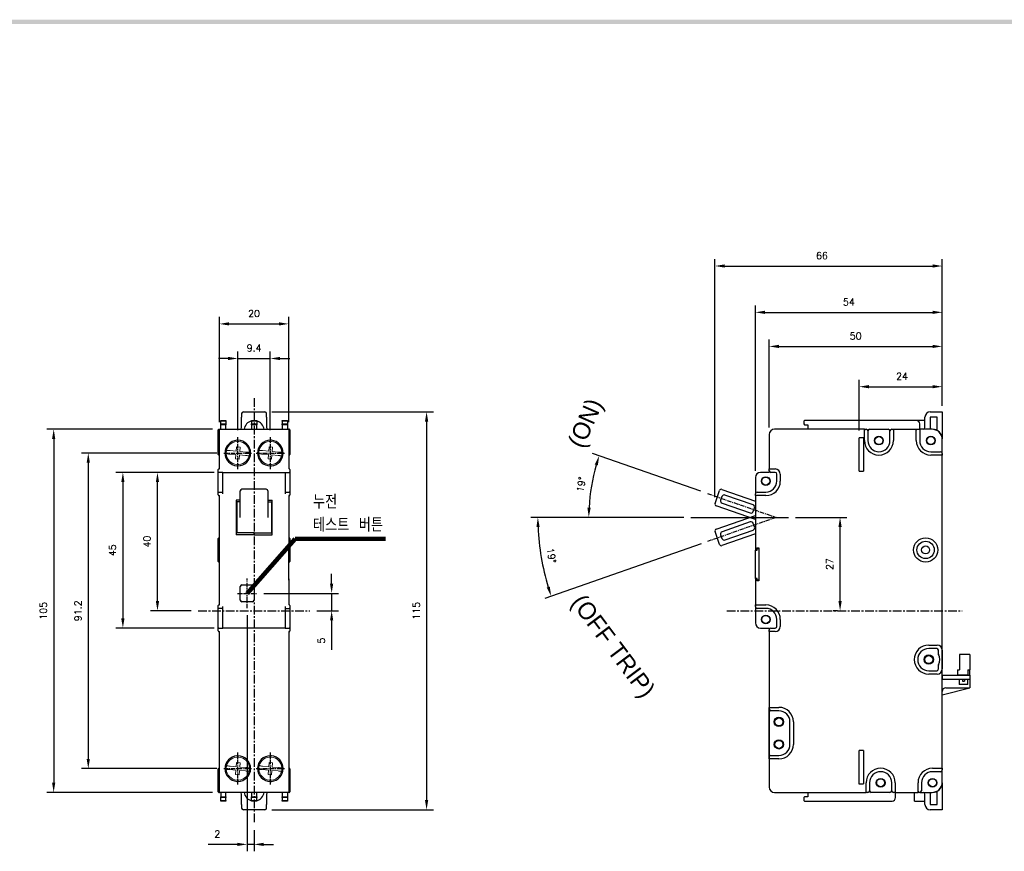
# Model space of a CAD drawing. Extents: x -6 to 988, y -1865 to 692.
# Tile 3 of 5: x 263 to 548, y 448 to 688. Entities that reach past the tile are written whole.
import ezdxf

# ---------------------------------------------------------------- set-up
doc = ezdxf.new("R2010")
doc.units = 0
doc.header["$MEASUREMENT"] = 0
doc.linetypes.add('CENTER', pattern=[2, 1.25, -0.25, 0.25, -0.25])
doc.linetypes.add('HID', pattern=[3.5, 1.25, -1, 1.25])
doc.layers.get('0').update_dxf_attribs({"linetype": 'CONTINUOUS'})
for name, color, linetype in [('5', 3, 'CONTINUOUS'), ('cen', 1, 'CENTER'), ('di', 3, 'CONTINUOUS'), ('DIM', 3, 'CONTINUOUS'), ('dwg', 7, 'CONTINUOUS'), ('Hid', 5, 'HID')]:
    doc.layers.add(name, color=color, linetype=linetype)
doc.styles.add('K', font='romank.shx', dxfattribs={"bigfont": 'ciwhhs.shx'})
doc.styles.add('KIM', font='ROMANS.shx', dxfattribs={"height": 5, "bigfont": 'GSG1.shx'})
doc.styles.get("Standard").update_dxf_attribs({"font": 'romans.shx', "height": 2, "bigfont": 'hgs.shx'})
doc.dimstyles.get("Standard").update_dxf_attribs({"dimscale": 0, "dimtxt": 2, "dimasz": 2, "dimexe": 0.5, "dimexo": 0.5, "dimgap": 1, "dimtad": 1, "dimdsep": 46, "dimtxsty": 'Standard', "dimcen": 0, "dimclrd": 3, "dimclre": 3, "dimclrt": 3, "dimadec": 0, "dimazin": 2, "dimtp": 0.1, "dimtm": 0.1, "dimtfac": 1, "dimtmove": 0, "dimatfit": 3, "dimfxl": 0, "dimtolj": 1, "dimarcsym": 0})
doc.dimstyles.new('STANDARD$0', dxfattribs={"dimtxt": 5, "dimasz": 5, "dimexe": 1, "dimexo": 2, "dimgap": 2, "dimtad": 1, "dimdec": 4, "dimzin": 12, "dimdsep": 46, "dimtxsty": 'KIM', "dimcen": -1, "dimdle": 0.1, "dimadec": 0, "dimazin": 0, "dimtfac": 1, "dimtdec": 4, "dimtmove": 0, "dimatfit": 3, "dimfxl": 0, "dimtolj": 1, "dimtzin": 0, "dimarcsym": 0})

# ---------------------------------------------------------------- blocks, each defined once
blk = doc.blocks.new('fdfsadfas')
at = {"color": 7, "linetype": 'Continuous', "lineweight": 15}
for p, q in [((234, 336.04), (235.79, 335.88)), ((235.88, 336.88), (234.09, 337.04)), ((235.79, 335.88), (235.68, 334.64)), ((235.99, 338.13), (235.88, 336.88)), ((236.99, 338.04), (235.99, 338.13)), ((236.68, 334.55), (236.79, 335.8)), ((236.79, 335.8), (238.58, 335.64)), ((236.88, 336.79), (236.99, 338.04)), ((238.67, 336.64), (236.88, 336.79)), ((235.68, 334.64), (236.68, 334.55))]:
    blk.add_line(p, q, dxfattribs=at)
for start, end in [(3.5525, 166.3852), (166.3852, 183.5525), (183.5525, 346.3852), (346.3852, 3.5525)]:
    blk.add_arc((236.33, 336.34), 3.35, start, end, dxfattribs=at)
for points, knots in [([(232.99, 336.13), (233, 336.13), (233.02, 336.13), (233.19, 336.11), (233.45, 336.09), (233.73, 336.07), (233.92, 336.05), (234, 336.04)], [0, 0, 0, 0, 0.210927, 0.421827, 0.633563, 0.84758, 1, 1, 1, 1]), ([(234.09, 337.04), (233.97, 337.05), (233.74, 337.07), (233.44, 337.1), (233.21, 337.12), (233.09, 337.13), (233.08, 337.13), (233.08, 337.13)], [0, 0, 0, 0, 0.219553, 0.439238, 0.655713, 0.868958, 1, 1, 1, 1]), ([(239.68, 336.55), (239.67, 336.55), (239.64, 336.55), (239.47, 336.56), (239.22, 336.59), (238.94, 336.61), (238.74, 336.63), (238.67, 336.64)], [0, 0, 0, 0, 0.2109274, 0.4218266, 0.6335624, 0.8475799, 1, 1, 1, 1]), ([(238.58, 335.64), (238.69, 335.63), (238.92, 335.61), (239.23, 335.58), (239.46, 335.56), (239.57, 335.55), (239.59, 335.55), (239.59, 335.55)], [0, 0, 0, 0, 0.219553, 0.439238, 0.655713, 0.868958, 1, 1, 1, 1])]:
    blk.add_open_spline(points, degree=3, knots=knots, dxfattribs=at)
blk = doc.blocks.new('*D699')
at = {"layer": 'DIM'}
for p, q in [((487.16, 544.44), (502.07, 544.44)), ((500.07, 520.24), (500.07, 541.64)), ((499.33, 517.44), (498.07, 517.44))]:
    blk.add_line(p, q, dxfattribs=at)
for points in [[(499.6, 541.64), (500.54, 541.64), (500.07, 544.44)], [(499.6, 520.24), (500.54, 520.24), (500.07, 517.44)]]:
    blk.add_solid(points, dxfattribs=at)
at = {"layer": 'DIM', "insert": (497.07, 530.94), "char_height": 2, "attachment_point": 5, "rotation": 90}
blk.add_mtext('\\A1;27', dxfattribs=at)
blk = doc.blocks.new('*D700')
at = {"layer": 'DIM'}
for p, q in [((459.88, 552), (428.57, 562.89)), ((454.92, 544.44), (425.45, 544.44))]:
    blk.add_line(p, q, dxfattribs=at)
blk.add_arc((481.6, 544.44), 54.15, 163.7751, 177.037, dxfattribs=at)
for points in [[(429.16, 559.71), (430.05, 559.43), (430.46, 562.24)], [(427.99, 547.23), (427.06, 547.25), (427.45, 544.44)]]:
    blk.add_solid(points, dxfattribs=at)
at = {"layer": 'DIM', "insert": (425.25, 553.96), "char_height": 2, "attachment_point": 5, "rotation": 80.4061}
blk.add_mtext('\\A1;19%%D', dxfattribs=at)
blk = doc.blocks.new('*D701')
at = {"layer": 'DIM'}
for p, q in [((326.02, 569.68), (326.02, 592.37)), ((335.42, 569.68), (335.42, 592.37)), ((323.22, 590.37), (320.42, 590.37)), ((326.02, 590.37), (335.42, 590.37)), ((338.22, 590.37), (341.02, 590.37))]:
    blk.add_line(p, q, dxfattribs=at)
for points in [[(323.22, 590.84), (323.22, 589.91), (326.02, 590.37)], [(338.22, 590.84), (338.22, 589.91), (335.42, 590.37)]]:
    blk.add_solid(points, dxfattribs=at)
at = {"layer": 'DIM', "insert": (330.72, 593.37), "char_height": 2, "attachment_point": 5}
blk.add_mtext('\\A1;9.4', dxfattribs=at)
blk = doc.blocks.new('*D702')
at = {"layer": 'DIM'}
for p, q in [((320.72, 571.94), (320.72, 602.37)), ((340.72, 571.94), (340.72, 602.37)), ((323.52, 600.37), (337.92, 600.37))]:
    blk.add_line(p, q, dxfattribs=at)
for points in [[(323.52, 600.84), (323.52, 599.91), (320.72, 600.37)], [(337.92, 600.84), (337.92, 599.91), (340.72, 600.37)]]:
    blk.add_solid(points, dxfattribs=at)
at = {"layer": 'DIM', "insert": (330.72, 603.37), "char_height": 2, "attachment_point": 5}
blk.add_mtext('\\A1;20', dxfattribs=at)
blk = doc.blocks.new('*D703')
at = {"layer": 'DIM'}
for p, q in [((318.57, 557.44), (290.81, 557.44)), ((292.81, 554.64), (292.81, 515.24)), ((319.15, 512.44), (290.81, 512.44))]:
    blk.add_line(p, q, dxfattribs=at)
for points in [[(292.34, 554.64), (293.27, 554.64), (292.81, 557.44)], [(292.34, 515.24), (293.27, 515.24), (292.81, 512.44)]]:
    blk.add_solid(points, dxfattribs=at)
at = {"layer": 'DIM', "insert": (289.81, 534.94), "char_height": 2, "attachment_point": 5, "rotation": 90}
blk.add_mtext('\\A1;45', dxfattribs=at)
blk = doc.blocks.new('*D704')
at = {"layer": 'DIM'}
for p, q in [((319.15, 557.44), (300.81, 557.44)), ((302.81, 520.24), (302.81, 554.64)), ((312.58, 517.44), (300.81, 517.44))]:
    blk.add_line(p, q, dxfattribs=at)
for points in [[(302.34, 554.64), (303.27, 554.64), (302.81, 557.44)], [(302.34, 520.24), (303.27, 520.24), (302.81, 517.44)]]:
    blk.add_solid(points, dxfattribs=at)
at = {"layer": 'DIM', "insert": (299.81, 537.44), "char_height": 2, "attachment_point": 5, "rotation": 90}
blk.add_mtext('\\A1;40', dxfattribs=at)
blk = doc.blocks.new('*D705')
at = {"layer": 'DIM'}
for p, q in [((319.96, 563.04), (280.81, 563.04)), ((282.81, 560.24), (282.81, 474.64)), ((319.96, 471.84), (280.81, 471.84))]:
    blk.add_line(p, q, dxfattribs=at)
for points in [[(282.34, 560.24), (283.27, 560.24), (282.81, 563.04)], [(282.34, 474.64), (283.27, 474.64), (282.81, 471.84)]]:
    blk.add_solid(points, dxfattribs=at)
at = {"layer": 'DIM', "insert": (279.81, 517.44), "char_height": 2, "attachment_point": 5, "rotation": 90}
blk.add_mtext('\\A1;91.2', dxfattribs=at)
blk = doc.blocks.new('*D706')
at = {"layer": 'DIM'}
for p, q in [((318.72, 569.94), (270.81, 569.94)), ((272.81, 567.14), (272.81, 467.74)), ((318.72, 464.94), (270.81, 464.94))]:
    blk.add_line(p, q, dxfattribs=at)
for points in [[(272.34, 567.14), (273.27, 567.14), (272.81, 569.94)], [(272.34, 467.74), (273.27, 467.74), (272.81, 464.94)]]:
    blk.add_solid(points, dxfattribs=at)
at = {"layer": 'DIM', "insert": (269.81, 517.44), "char_height": 2, "attachment_point": 5, "rotation": 90}
blk.add_mtext('\\A1;105', dxfattribs=at)
blk = doc.blocks.new('*D707')
at = {"layer": 'DIM'}
for p, q in [((505.6, 569.51), (505.6, 584.22)), ((529.6, 576.94), (529.6, 584.22)), ((508.4, 582.22), (526.8, 582.22))]:
    blk.add_line(p, q, dxfattribs=at)
for points in [[(508.4, 582.69), (508.4, 581.75), (505.6, 582.22)], [(526.8, 582.69), (526.8, 581.75), (529.6, 582.22)]]:
    blk.add_solid(points, dxfattribs=at)
at = {"layer": 'DIM', "insert": (517.99, 585.22), "char_height": 2, "attachment_point": 5}
blk.add_mtext('\\A1;24', dxfattribs=at)
blk = doc.blocks.new('*D708')
at = {"layer": 'DIM'}
for p, q in [((479.6, 570.44), (479.6, 595.86)), ((529.6, 576.94), (529.6, 595.86)), ((482.4, 593.86), (526.8, 593.86))]:
    blk.add_line(p, q, dxfattribs=at)
for points in [[(482.4, 594.33), (482.4, 593.4), (479.6, 593.86)], [(526.8, 594.33), (526.8, 593.4), (529.6, 593.86)]]:
    blk.add_solid(points, dxfattribs=at)
at = {"layer": 'DIM', "insert": (504.6, 596.86), "char_height": 2, "attachment_point": 5}
blk.add_mtext('\\A1;50', dxfattribs=at)
blk = doc.blocks.new('*D709')
at = {"layer": 'DIM'}
for p, q in [((475.6, 557.94), (475.6, 605.71)), ((478.4, 603.71), (526.8, 603.71)), ((529.6, 576.94), (529.6, 605.71))]:
    blk.add_line(p, q, dxfattribs=at)
for points in [[(478.4, 604.18), (478.4, 603.24), (475.6, 603.71)], [(526.8, 604.18), (526.8, 603.24), (529.6, 603.71)]]:
    blk.add_solid(points, dxfattribs=at)
at = {"layer": 'DIM', "insert": (502.6, 606.71), "char_height": 2, "attachment_point": 5}
blk.add_mtext('\\A1;54', dxfattribs=at)
blk = doc.blocks.new('*D710')
at = {"layer": 'DIM'}
for p, q in [((454.92, 544.44), (410.73, 544.44)), ((459.89, 536.83), (414.72, 520.99))]:
    blk.add_line(p, q, dxfattribs=at)
blk.add_arc((481.6, 544.44), 68.87, 182.3295, 196.9871, dxfattribs=at)
for points in [[(412.32, 541.63), (413.25, 541.65), (412.73, 544.44)], [(416.17, 524.46), (415.29, 524.17), (416.6, 521.66)]]:
    blk.add_solid(points, dxfattribs=at)
at = {"layer": 'DIM', "insert": (416.66, 533.39), "char_height": 2, "attachment_point": 5, "rotation": 279.6583}
blk.add_mtext('\\A1;19%%D', dxfattribs=at)
blk = doc.blocks.new('*D717')
at = {"layer": 'DIM'}
for p, q in [((463.91, 550.3), (463.91, 619.1)), ((529.6, 576.69), (529.6, 619.1)), ((466.71, 617.1), (526.8, 617.1))]:
    blk.add_line(p, q, dxfattribs=at)
for points in [[(466.71, 617.57), (466.71, 616.64), (463.91, 617.1)], [(526.8, 617.57), (526.8, 616.64), (529.6, 617.1)]]:
    blk.add_solid(points, dxfattribs=at)
at = {"layer": 'DIM', "insert": (494.82, 620.1), "char_height": 2, "attachment_point": 5}
blk.add_mtext('\\A1;66', dxfattribs=at)
blk = doc.blocks.new('*D696')
at = {"layer": 'DIM'}
for p, q in [((353.14, 525.29), (353.14, 528.09)), ((333.56, 522.49), (355.14, 522.49)), ((353.14, 522.49), (353.14, 517.44)), ((348.86, 517.44), (355.14, 517.44)), ((353.14, 514.64), (353.14, 506.17))]:
    blk.add_line(p, q, dxfattribs=at)
for points in [[(352.67, 525.29), (353.6, 525.29), (353.14, 522.49)], [(352.67, 514.64), (353.6, 514.64), (353.14, 517.44)]]:
    blk.add_solid(points, dxfattribs=at)
at = {"layer": 'DIM', "insert": (350.14, 508.84), "char_height": 2, "attachment_point": 5, "rotation": 90}
blk.add_mtext('\\A1;5', dxfattribs=at)
blk = doc.blocks.new('*D697')
at = {"layer": 'DIM'}
for p, q in [((328.72, 516.21), (328.72, 447.93)), ((330.72, 453.99), (330.72, 447.93)), ((325.92, 449.93), (317.46, 449.93)), ((330.72, 449.93), (328.72, 449.93)), ((333.52, 449.93), (336.32, 449.93))]:
    blk.add_line(p, q, dxfattribs=at)
for points in [[(325.92, 450.39), (325.92, 449.46), (328.72, 449.93)], [(333.52, 450.39), (333.52, 449.46), (330.72, 449.93)]]:
    blk.add_solid(points, dxfattribs=at)
at = {"layer": 'DIM', "insert": (320.12, 452.93), "char_height": 2, "attachment_point": 5}
blk.add_mtext('\\A1;2', dxfattribs=at)
blk = doc.blocks.new('*D698')
at = {"layer": 'DIM'}
for p, q in [((335.82, 574.94), (382.58, 574.94)), ((380.58, 572.14), (380.58, 462.74)), ((335.85, 459.94), (382.58, 459.94))]:
    blk.add_line(p, q, dxfattribs=at)
for points in [[(380.11, 572.14), (381.04, 572.14), (380.58, 574.94)], [(380.11, 462.74), (381.04, 462.74), (380.58, 459.94)]]:
    blk.add_solid(points, dxfattribs=at)
at = {"layer": 'DIM', "insert": (377.58, 517.44), "char_height": 2, "attachment_point": 5, "rotation": 90}
blk.add_mtext('\\A1;115', dxfattribs=at)

msp = doc.modelspace()

# ---------------------------------------------------------------- linework, layer by layer
for p, q in [((327.623, 574.938), (333.823, 574.938)), ((526.099, 574.938), (529.599, 574.938)), ((529.599, 574.938), (529.599, 574.438)), ((321.073, 572.438), (322.573, 572.438)), ((321.073, 572.238), (321.073, 572.438)), ((322.573, 572.238), (321.073, 572.238)), ((321.073, 571.438), (321.073, 572.238)), ((322.573, 572.438), (322.573, 572.238)), ((322.573, 572.238), (322.573, 571.438)), ((327.123, 574.438), (327.123, 573.438)), ((327.123, 570.438), (327.123, 573.438)), ((329.973, 572.438), (331.473, 572.438)), ((329.973, 572.238), (329.973, 572.438)), ((331.473, 572.238), (329.973, 572.238)), ((329.973, 572.238), (329.973, 571.438)), ((331.473, 572.438), (331.473, 572.238)), ((331.473, 572.238), (331.473, 571.438)), ((334.323, 573.438), (334.323, 574.438)), ((334.323, 573.438), (334.323, 570.438)), ((338.873, 572.438), (340.373, 572.438)), ((338.873, 572.238), (338.873, 572.438)), ((340.373, 572.238), (338.873, 572.238)), ((338.873, 572.238), (338.873, 571.438)), ((340.373, 572.438), (340.373, 572.238)), ((340.373, 572.238), (340.373, 571.438)), ((489.799, 572.438), (489.599, 572.238)), ((489.599, 572.238), (489.599, 571.438)), ((522.099, 572.438), (489.799, 572.438)), ((524.599, 570.438), (524.599, 573.438)), ((528.099, 573.438), (526.099, 573.438)), ((526.099, 573.438), (526.099, 570.438)), ((528.099, 569.618), (528.099, 573.438)), ((529.599, 574.438), (529.599, 567.138)), ((320.373, 566.638), (320.373, 569.738)), ((320.573, 569.938), (320.723, 569.938)), ((320.723, 569.938), (325.723, 569.938)), ((320.723, 568.438), (320.723, 569.938)), ((321.073, 571.438), (322.573, 571.438)), ((321.073, 571.238), (321.073, 571.438)), ((322.573, 571.238), (321.073, 571.238)), ((321.073, 569.938), (321.073, 571.238)), ((322.573, 571.438), (322.573, 571.238)), ((322.573, 569.938), (322.573, 571.238)), ((325.723, 569.938), (335.723, 569.938)), ((329.973, 571.438), (331.473, 571.438)), ((329.973, 571.238), (329.973, 571.438)), ((331.473, 571.238), (329.973, 571.238)), ((329.973, 571.238), (329.973, 569.938)), ((331.473, 571.438), (331.473, 571.238)), ((331.473, 569.938), (331.473, 571.238)), ((335.723, 569.938), (340.723, 569.938)), ((338.873, 571.438), (340.373, 571.438)), ((338.873, 571.238), (338.873, 571.438)), ((340.373, 571.238), (338.873, 571.238)), ((338.873, 571.238), (338.873, 569.938)), ((340.373, 571.438), (340.373, 571.238)), ((340.373, 571.238), (340.373, 569.938)), ((340.723, 569.938), (340.723, 568.438)), ((340.873, 569.938), (340.723, 569.938)), ((341.073, 569.738), (341.073, 566.638)), ((507.099, 569.938), (481.099, 569.938)), ((489.599, 571.438), (489.799, 571.238)), ((489.799, 571.238), (490.799, 571.238)), ((490.799, 571.238), (490.799, 569.938)), ((507.099, 566.638), (507.099, 569.938)), ((507.099, 569.938), (507.599, 569.938)), ((508.099, 569.438), (508.099, 566.638)), ((508.599, 569.938), (513.999, 569.938)), ((514.499, 566.638), (514.499, 569.438)), ((514.999, 569.938), (515.499, 569.938)), ((515.499, 569.938), (515.499, 566.638)), ((515.499, 569.938), (522.099, 569.938)), ((522.099, 569.938), (523.099, 569.938)), ((522.099, 566.638), (522.099, 569.938)), ((523.099, 569.938), (523.099, 571.438)), ((523.099, 569.938), (523.099, 566.638)), ((526.599, 569.938), (523.099, 569.938)), ((526.099, 570.438), (526.099, 569.938)), ((320.373, 562.638), (320.373, 566.638)), ((320.723, 558.438), (320.723, 568.438)), ((326.023, 566.738), (325.723, 566.738)), ((335.723, 566.738), (335.423, 566.738)), ((340.723, 568.438), (340.723, 558.438)), ((341.073, 566.638), (341.073, 562.638)), ((479.599, 568.438), (479.599, 558.438)), ((529.599, 562.938), (529.599, 566.938)), ((526.299, 563.438), (529.099, 563.438)), ((320.573, 562.438), (320.723, 562.438)), ((340.873, 562.438), (340.723, 562.438)), ((529.599, 562.438), (526.299, 562.438)), ((529.599, 562.938), (529.599, 562.438)), ((529.599, 471.938), (529.599, 562.438)), ((320.373, 557.938), (320.373, 558.238)), ((320.373, 557.638), (320.373, 557.938)), ((320.573, 558.438), (320.723, 558.438)), ((325.723, 559.338), (326.023, 559.338)), ((335.423, 559.338), (335.723, 559.338)), ((340.873, 558.438), (340.723, 558.438)), ((341.073, 558.238), (341.073, 557.938)), ((341.073, 557.938), (341.073, 557.638)), ((479.799, 558.238), (479.599, 558.438)), ((479.599, 558.438), (481.299, 558.438)), ((479.599, 557.938), (479.599, 558.438)), ((479.599, 557.938), (479.599, 557.438)), ((320.373, 556.938), (320.373, 557.638)), ((320.373, 554.938), (320.373, 556.938)), ((320.373, 551.538), (320.373, 554.938)), ((321.723, 557.438), (320.573, 557.438)), ((321.723, 557.438), (325.723, 557.438)), ((321.723, 555.938), (321.723, 557.438)), ((321.723, 551.238), (321.723, 555.938)), ((325.723, 557.438), (335.723, 557.438)), ((335.723, 557.438), (339.723, 557.438)), ((339.723, 557.438), (339.723, 555.938)), ((339.723, 557.438), (340.873, 557.438)), ((339.723, 555.938), (339.723, 551.238)), ((341.073, 557.638), (341.073, 556.938)), ((341.073, 556.938), (341.073, 554.938)), ((341.073, 554.938), (341.073, 551.538)), ((475.599, 555.938), (475.599, 551.238)), ((479.599, 557.438), (477.099, 557.438)), ((481.299, 557.438), (480.099, 557.438)), ((481.799, 554.938), (481.799, 556.938)), ((482.799, 556.938), (482.799, 554.938)), ((326.723, 548.301), (326.723, 552.079)), ((334.723, 552.079), (334.723, 548.301)), ((463.942, 548.466), (465.256, 552.243)), ((465.893, 552.551), (475.599, 549.174)), ((320.373, 551.238), (320.373, 551.538)), ((320.373, 550.938), (320.373, 551.238)), ((320.573, 551.738), (321.723, 551.738)), ((320.573, 550.738), (320.723, 550.738)), ((320.723, 534.088), (320.723, 550.738)), ((326.723, 549.457), (325.523, 549.457)), ((325.523, 549.457), (325.523, 539.42)), ((334.723, 549.457), (335.923, 549.457)), ((335.923, 539.42), (335.923, 549.457)), ((339.723, 551.738), (340.873, 551.738)), ((340.873, 550.738), (340.723, 550.738)), ((340.723, 550.738), (340.723, 535.138)), ((341.073, 551.538), (341.073, 551.238)), ((341.073, 551.238), (341.073, 550.938)), ((465.913, 550.48), (465.552, 549.441)), ((474.927, 548.084), (466.804, 550.911)), ((475.599, 550.738), (475.599, 551.238)), ((478.599, 550.738), (475.599, 550.738)), ((475.599, 550.738), (475.599, 535.138)), ((476.099, 551.738), (478.599, 551.738)), ((326.723, 548.911), (325.523, 548.911)), ((325.723, 548.911), (325.723, 539.951)), ((326.723, 544.444), (326.723, 548.301)), ((334.723, 548.911), (335.923, 548.911)), ((334.723, 548.301), (334.723, 544.444)), ((335.723, 548.911), (335.723, 539.951)), ((475.599, 543.879), (464.25, 547.829)), ((465.983, 548.549), (474.105, 545.723)), ((474.996, 546.154), (475.358, 547.193)), ((464.257, 541.009), (475.599, 544.984)), ((474.108, 543.137), (465.992, 540.292)), ((466.819, 537.933), (474.935, 540.778)), ((475.364, 541.67), (475, 542.708)), ((320.373, 531.738), (320.373, 538.338)), ((330.723, 539.966), (325.523, 539.966)), ((330.723, 539.42), (325.523, 539.42)), ((330.723, 539.42), (330.723, 539.966)), ((330.723, 539.966), (335.923, 539.966)), ((330.723, 539.966), (330.723, 539.42)), ((330.723, 539.42), (335.923, 539.42)), ((341.073, 538.338), (341.073, 531.738)), ((465.274, 536.597), (463.951, 540.372)), ((465.563, 539.4), (465.927, 538.362)), ((475.599, 539.686), (465.911, 536.29)), ((340.723, 535.488), (340.739, 535.488)), ((340.739, 534.988), (340.739, 535.488)), ((340.739, 526.788), (340.739, 534.988)), ((475.599, 535.138), (475.999, 535.138)), ((475.599, 535.138), (475.599, 534.988)), ((475.599, 526.788), (475.599, 534.988)), ((475.599, 534.988), (476.099, 534.988)), ((475.999, 535.638), (476.599, 535.638)), ((475.999, 535.138), (475.999, 535.638)), ((476.099, 534.988), (476.099, 535.488)), ((476.099, 535.488), (476.599, 535.488)), ((476.599, 535.638), (476.599, 535.488)), ((476.599, 535.488), (476.599, 526.288)), ((320.723, 527.688), (320.723, 534.088)), ((320.739, 527.738), (320.739, 534.038)), ((320.723, 519.138), (320.723, 527.688)), ((340.723, 526.638), (340.723, 519.138)), ((340.739, 526.288), (340.739, 526.788)), ((476.099, 526.788), (475.599, 526.788)), ((475.599, 526.788), (475.599, 526.638)), ((475.999, 526.638), (475.599, 526.638)), ((475.599, 526.638), (475.599, 519.138)), ((475.999, 526.138), (475.999, 526.638)), ((476.099, 526.288), (476.099, 526.788)), ((326.723, 520.538), (326.723, 524.438)), ((327.223, 524.938), (330.223, 524.938)), ((330.723, 524.438), (330.723, 520.538)), ((340.723, 526.288), (340.739, 526.288)), ((476.599, 526.138), (475.999, 526.138)), ((476.599, 526.288), (476.099, 526.288)), ((476.599, 526.288), (476.599, 526.138)), ((320.373, 518.638), (320.373, 518.938)), ((320.373, 518.338), (320.373, 518.638)), ((320.373, 514.938), (320.373, 518.338)), ((320.573, 519.138), (320.723, 519.138)), ((321.723, 518.138), (320.573, 518.138)), ((321.723, 513.938), (321.723, 518.638)), ((330.223, 520.038), (327.223, 520.038)), ((339.723, 518.638), (339.723, 513.938)), ((339.723, 518.138), (340.873, 518.138)), ((340.873, 519.138), (340.723, 519.138)), ((341.073, 518.938), (341.073, 518.638)), ((341.073, 518.638), (341.073, 518.338)), ((341.073, 518.338), (341.073, 514.938)), ((475.599, 519.138), (478.599, 519.138)), ((475.599, 518.638), (475.599, 519.138)), ((475.599, 518.638), (475.599, 513.938)), ((478.599, 518.138), (476.099, 518.138)), ((320.373, 512.938), (320.373, 514.938)), ((320.373, 512.238), (320.373, 512.938)), ((320.373, 511.938), (320.373, 512.238)), ((320.573, 512.438), (321.723, 512.438)), ((321.723, 512.438), (321.723, 513.938)), ((325.723, 512.438), (321.723, 512.438)), ((335.723, 512.438), (325.723, 512.438)), ((339.723, 512.438), (335.723, 512.438)), ((339.723, 513.938), (339.723, 512.438)), ((339.723, 512.438), (340.873, 512.438)), ((341.073, 514.938), (341.073, 512.938)), ((341.073, 512.938), (341.073, 512.238)), ((341.073, 512.238), (341.073, 511.938)), ((477.099, 512.438), (479.599, 512.438)), ((479.599, 512.438), (479.599, 511.938)), ((480.099, 512.438), (481.299, 512.438)), ((481.799, 512.938), (481.799, 514.938)), ((482.799, 514.938), (482.799, 512.938)), ((320.373, 511.638), (320.373, 511.938)), ((320.573, 511.438), (320.723, 511.438)), ((320.723, 466.438), (320.723, 511.438)), ((340.873, 511.438), (340.723, 511.438)), ((340.723, 511.438), (340.723, 466.438)), ((341.073, 511.938), (341.073, 511.638)), ((479.599, 511.438), (479.599, 511.938)), ((481.299, 511.438), (479.599, 511.438)), ((479.599, 511.438), (479.599, 466.438)), ((525.699, 507.538), (528.099, 507.538)), ((527.999, 506.538), (525.699, 506.538)), ((528.499, 504.938), (528.499, 506.038)), ((529.599, 506.038), (529.599, 500.638)), ((534.599, 504.838), (534.599, 500.338)), ((537.599, 504.838), (534.599, 504.838)), ((537.599, 504.838), (537.599, 500.338)), ((528.499, 500.638), (528.499, 501.738)), ((525.699, 500.138), (527.999, 500.138)), ((528.099, 499.138), (525.699, 499.138)), ((529.599, 471.938), (529.599, 500.638)), ((529.599, 498.838), (529.699, 498.838)), ((529.699, 497.638), (529.699, 498.838)), ((529.699, 498.838), (537.599, 498.838)), ((533.999, 500.338), (533.999, 498.838)), ((533.999, 500.338), (534.599, 500.338)), ((536.999, 498.838), (533.999, 498.838)), ((536.999, 500.338), (537.599, 500.338)), ((536.999, 500.338), (536.999, 498.838)), ((537.599, 498.838), (537.599, 500.338)), ((537.599, 498.838), (537.599, 497.638)), ((529.599, 497.638), (534.499, 497.638)), ((529.599, 493.138), (537.599, 495.138)), ((530.599, 495.138), (537.599, 495.138)), ((534.499, 497.638), (534.499, 496.138)), ((534.499, 497.638), (536.999, 497.638)), ((536.999, 496.138), (534.499, 496.138)), ((535.499, 497.638), (535.499, 497.138)), ((535.499, 497.138), (535.999, 497.138)), ((535.999, 497.638), (535.999, 497.138)), ((536.999, 496.138), (536.999, 497.638)), ((536.999, 497.638), (537.599, 497.638)), ((537.599, 497.638), (537.599, 495.138)), ((479.599, 489.538), (482.399, 489.538)), ((479.599, 489.038), (479.599, 489.538)), ((479.599, 475.138), (479.599, 489.038)), ((482.399, 488.538), (480.099, 488.538)), ((485.599, 478.838), (485.599, 485.338)), ((486.599, 485.338), (486.599, 478.838)), ((326.023, 475.538), (325.723, 475.538)), ((335.723, 475.538), (335.423, 475.538)), ((480.099, 475.638), (482.399, 475.638)), ((479.599, 474.638), (479.599, 475.138)), ((482.399, 474.638), (479.599, 474.638)), ((320.373, 467.738), (320.373, 471.738)), ((320.573, 471.938), (320.723, 471.938)), ((340.873, 471.938), (340.723, 471.938)), ((341.073, 471.738), (341.073, 467.738)), ((526.799, 471.938), (529.599, 471.938)), ((529.099, 470.938), (526.799, 470.938)), ((529.599, 471.938), (529.599, 471.438)), ((529.599, 467.938), (529.599, 471.438)), ((320.373, 465.138), (320.373, 467.738)), ((325.723, 468.138), (326.023, 468.138)), ((335.423, 468.138), (335.723, 468.138)), ((341.073, 467.738), (341.073, 465.138)), ((507.599, 464.938), (507.599, 467.738)), ((508.599, 467.738), (508.599, 465.438)), ((514.999, 465.438), (514.999, 467.738)), ((515.999, 467.738), (515.999, 464.938)), ((522.599, 464.938), (522.599, 467.738)), ((523.599, 467.738), (523.599, 465.438)), ((529.599, 467.738), (529.599, 460.438)), ((320.573, 464.938), (320.723, 464.938)), ((320.723, 464.938), (320.723, 466.438)), ((325.723, 464.938), (320.723, 464.938)), ((321.073, 464.938), (321.073, 463.638)), ((322.573, 463.638), (322.573, 464.938)), ((335.723, 464.938), (325.723, 464.938)), ((327.123, 461.438), (327.123, 464.438)), ((329.973, 464.938), (329.973, 463.638)), ((331.473, 463.638), (331.473, 464.938)), ((334.323, 464.438), (334.323, 461.438)), ((340.723, 464.938), (335.723, 464.938)), ((338.873, 464.938), (338.873, 463.638)), ((340.373, 464.938), (340.373, 463.638)), ((340.723, 466.438), (340.723, 464.938)), ((340.873, 464.938), (340.723, 464.938)), ((481.099, 464.938), (507.599, 464.938)), ((490.799, 464.938), (490.799, 463.638)), ((508.099, 464.938), (507.599, 464.938)), ((514.499, 464.938), (509.099, 464.938)), ((515.999, 464.938), (515.499, 464.938)), ((515.999, 464.938), (522.599, 464.938)), ((516.099, 463.438), (516.099, 464.938)), ((521.599, 462.438), (521.599, 464.938)), ((523.099, 464.938), (522.599, 464.938)), ((523.099, 464.938), (526.599, 464.938)), ((524.599, 461.438), (524.599, 464.438)), ((526.099, 464.938), (526.099, 464.438)), ((526.099, 464.438), (526.099, 461.438)), ((528.099, 461.438), (528.099, 465.259)), ((321.073, 463.638), (322.573, 463.638)), ((321.073, 463.438), (321.073, 463.638)), ((322.573, 463.438), (321.073, 463.438)), ((321.073, 462.638), (321.073, 463.438)), ((321.073, 462.638), (322.573, 462.638)), ((321.073, 462.438), (321.073, 462.638)), ((322.573, 462.438), (321.073, 462.438)), ((322.573, 463.638), (322.573, 463.438)), ((322.573, 462.638), (322.573, 463.438)), ((322.573, 462.638), (322.573, 462.438)), ((327.123, 461.438), (327.123, 460.438)), ((329.973, 463.638), (331.473, 463.638)), ((329.973, 463.438), (329.973, 463.638)), ((331.473, 463.438), (329.973, 463.438)), ((329.973, 462.638), (329.973, 463.438)), ((329.973, 462.638), (331.473, 462.638)), ((329.973, 462.438), (329.973, 462.638)), ((331.473, 462.438), (329.973, 462.438)), ((331.473, 463.638), (331.473, 463.438)), ((331.473, 462.638), (331.473, 463.438)), ((331.473, 462.638), (331.473, 462.438)), ((334.323, 460.438), (334.323, 461.438)), ((338.873, 463.638), (340.373, 463.638)), ((338.873, 463.438), (338.873, 463.638)), ((340.373, 463.438), (338.873, 463.438)), ((338.873, 463.438), (338.873, 462.638)), ((338.873, 462.638), (340.373, 462.638)), ((338.873, 462.438), (338.873, 462.638)), ((340.373, 462.438), (338.873, 462.438)), ((340.373, 463.638), (340.373, 463.438)), ((340.373, 463.438), (340.373, 462.638)), ((340.373, 462.638), (340.373, 462.438)), ((489.799, 463.638), (489.599, 463.438)), ((489.599, 463.438), (489.599, 462.638)), ((489.599, 462.638), (489.799, 462.438)), ((490.799, 463.638), (489.799, 463.638)), ((489.799, 462.438), (515.099, 462.438)), ((526.099, 461.438), (528.099, 461.438)), ((333.823, 459.938), (327.623, 459.938)), ((529.599, 459.938), (526.099, 459.938)), ((529.599, 460.438), (529.599, 459.938))]:
    msp.add_line(p, q)
at = {"flags": 128}
for points in [[(507.099, 569.938), (507.102, 569.935), (507.111, 569.926), (507.126, 569.912), (507.146, 569.892), (507.171, 569.867), (507.199, 569.838), (507.231, 569.807), (507.264, 569.773), (507.299, 569.738)], [(515.299, 569.738), (515.334, 569.773), (515.367, 569.807), (515.399, 569.838), (515.428, 569.867), (515.452, 569.892), (515.472, 569.912), (515.487, 569.926), (515.496, 569.935), (515.499, 569.938)], [(522.099, 569.938), (522.102, 569.935), (522.111, 569.926), (522.126, 569.912), (522.146, 569.892), (522.171, 569.867), (522.199, 569.838), (522.231, 569.807), (522.264, 569.773), (522.299, 569.738)], [(523.099, 569.938), (523.096, 569.935), (523.087, 569.926), (523.072, 569.912), (523.052, 569.892), (523.028, 569.867), (522.999, 569.838), (522.967, 569.807), (522.934, 569.773), (522.899, 569.738)], [(529.399, 562.638), (529.438, 562.599), (529.476, 562.562), (529.51, 562.527), (529.54, 562.497), (529.565, 562.472), (529.584, 562.454), (529.595, 562.442), (529.599, 562.438)], [(475.799, 550.938), (475.76, 550.899), (475.723, 550.862), (475.688, 550.827), (475.658, 550.797), (475.633, 550.772), (475.614, 550.754), (475.603, 550.742), (475.599, 550.738)], [(475.799, 518.938), (475.764, 518.973), (475.731, 519.007), (475.699, 519.038), (475.671, 519.067), (475.646, 519.092), (475.626, 519.112), (475.611, 519.126), (475.602, 519.135), (475.599, 519.138)], [(479.799, 511.638), (479.764, 511.604), (479.731, 511.57), (479.699, 511.538), (479.671, 511.51), (479.646, 511.485), (479.626, 511.465), (479.611, 511.451), (479.602, 511.442), (479.599, 511.438)], [(479.799, 489.338), (479.76, 489.378), (479.723, 489.415), (479.688, 489.45), (479.658, 489.48), (479.633, 489.505), (479.614, 489.523), (479.603, 489.535), (479.599, 489.538)], [(479.799, 474.838), (479.76, 474.799), (479.723, 474.762), (479.688, 474.727), (479.658, 474.697), (479.633, 474.672), (479.614, 474.654), (479.603, 474.642), (479.599, 474.638)], [(529.599, 471.938), (529.596, 471.935), (529.587, 471.926), (529.572, 471.912), (529.552, 471.892), (529.528, 471.867), (529.499, 471.838), (529.467, 471.807), (529.434, 471.773), (529.399, 471.738)], [(507.799, 465.138), (507.76, 465.099), (507.723, 465.062), (507.688, 465.027), (507.658, 464.997), (507.633, 464.972), (507.614, 464.954), (507.603, 464.942), (507.599, 464.938)], [(515.999, 464.938), (515.995, 464.942), (515.984, 464.954), (515.965, 464.972), (515.94, 464.997), (515.91, 465.027), (515.876, 465.062), (515.838, 465.099), (515.799, 465.138)], [(522.799, 465.138), (522.76, 465.099), (522.723, 465.062), (522.688, 465.027), (522.658, 464.997), (522.633, 464.972), (522.614, 464.954), (522.603, 464.942), (522.599, 464.938)]]:
    msp.add_lwpolyline(points, dxfattribs=at)
for centre, radius in [((511.299, 566.638), 1.265), ((511.299, 566.638), 1.15), ((526.299, 566.638), 1.265), ((526.299, 566.638), 1.15), ((478.599, 554.938), 1.265), ((478.599, 554.938), 1.15), ((524.799, 535.038), 3.5), ((524.799, 535.038), 2.5), ((524.799, 535.038), 1.15), ((478.599, 514.938), 1.265), ((478.599, 514.938), 1.15), ((525.699, 503.338), 1.35), ((525.699, 503.338), 1.15), ((482.399, 485.338), 1.35), ((482.399, 485.338), 1.15), ((482.399, 478.838), 1.35), ((482.399, 478.838), 1.15), ((511.799, 467.738), 1.265), ((511.799, 467.738), 1.15), ((526.799, 467.738), 1.265), ((526.799, 467.738), 1.15)]:
    msp.add_circle(centre, radius)
for centre, radius, start, end in [((327.623, 574.438), 0.5, 90, 180), ((333.823, 574.438), 0.5, 0, 90), ((526.099, 573.438), 1.5, 90, 180), ((330.723, 569.538), 2.9, 104.98823, 172.07186), ((330.723, 569.538), 2.9, 7.92814, 75.01177), ((522.099, 571.438), 1, 0, 90), ((320.573, 569.738), 0.2, 90, 180), ((326.623, 570.438), 0.5, 270, 0), ((334.823, 570.438), 0.5, 180, 270), ((340.873, 569.738), 0.2, 0, 90), ((481.099, 568.438), 1.5, 90, 180), ((507.599, 569.438), 0.5, 0, 90), ((508.599, 569.438), 0.5, 90, 180), ((513.999, 569.438), 0.5, 0, 90), ((514.999, 569.438), 0.5, 90, 180), ((524.099, 570.438), 0.5, 270, 0), ((526.599, 566.938), 3, 0, 90), ((526.799, 567.138), 2.8, 0, 90), ((326.023, 563.038), 3.7, 94.65071, 265.34929), ((326.023, 563.038), 3.7, 270, 90), ((335.423, 563.038), 3.7, 90, 270), ((335.423, 563.038), 3.7, 274.65071, 85.34929), ((511.299, 566.638), 4.2, 180, 0), ((511.299, 566.638), 3.2, 180, 0), ((526.299, 566.638), 4.2, 180, 270), ((526.299, 566.638), 3.2, 180, 270), ((529.099, 562.938), 0.5, 0, 90), ((320.573, 562.638), 0.2, 180, 270), ((340.873, 562.638), 0.2, 270, 0), ((320.573, 558.238), 0.2, 90, 180), ((340.873, 558.238), 0.2, 0, 90), ((480.099, 557.938), 0.5, 180, 270), ((481.299, 556.938), 1.5, 0, 90), ((320.573, 557.638), 0.2, 180, 270), ((340.873, 557.638), 0.2, 270, 0), ((477.099, 555.938), 1.5, 90, 180), ((478.599, 554.938), 4.2, 270, 0), ((478.599, 554.938), 3.2, 270, 0), ((481.299, 556.938), 0.5, 0, 90), ((327.223, 552.079), 0.5, 90, 180), ((334.223, 552.079), 0.5, 0, 90), ((465.729, 552.079), 0.5, 70.81211, 160.81211), ((320.573, 551.538), 0.2, 90, 180), ((320.573, 550.938), 0.2, 180, 270), ((340.873, 551.538), 0.2, 0, 90), ((340.873, 550.938), 0.2, 270, 0), ((466.213, 549.211), 0.7, 160.81211, 250.81211), ((466.574, 550.249), 0.7, 70.81211, 160.81211), ((476.099, 551.238), 0.5, 90, 180), ((464.414, 548.301), 0.5, 160.81211, 250.81211), ((474.696, 547.423), 0.7, 340.81211, 70.81211), ((474.335, 546.384), 0.7, 250.81211, 340.81211), ((464.423, 540.537), 0.5, 109.31661, 199.31661), ((474.339, 542.477), 0.7, 19.31661, 109.31661), ((474.703, 541.439), 0.7, 289.31661, 19.31661), ((320.573, 538.338), 0.2, 90, 180), ((340.873, 538.338), 0.2, 0, 90), ((466.223, 539.632), 0.7, 109.31661, 199.31661), ((466.587, 538.594), 0.7, 199.31661, 289.31661), ((465.746, 536.762), 0.5, 199.31661, 289.31661), ((320.573, 531.738), 0.2, 180, 270), ((340.873, 531.738), 0.2, 270, 0), ((327.223, 524.438), 0.5, 90, 180), ((330.223, 524.438), 0.5, 0, 90), ((320.573, 518.938), 0.2, 90, 180), ((320.573, 518.338), 0.2, 180, 270), ((327.223, 520.538), 0.5, 180, 270), ((330.223, 520.538), 0.5, 270, 0), ((340.873, 518.938), 0.2, 0, 90), ((340.873, 518.338), 0.2, 270, 0), ((476.099, 518.638), 0.5, 180, 270), ((478.599, 514.938), 4.2, 0, 90), ((478.599, 514.938), 3.2, 0, 90), ((320.573, 512.238), 0.2, 90, 180), ((340.873, 512.238), 0.2, 0, 90), ((477.099, 513.938), 1.5, 180, 270), ((480.099, 511.938), 0.5, 90, 180), ((481.299, 512.938), 0.5, 270, 0), ((481.299, 512.938), 1.5, 270, 0), ((320.573, 511.638), 0.2, 180, 270), ((340.873, 511.638), 0.2, 270, 0), ((525.699, 503.338), 4.2, 90, 270), ((525.699, 503.338), 3.2, 90, 270), ((527.999, 506.038), 0.5, 0, 90), ((528.099, 506.038), 1.5, 0, 90), ((528.699, 504.938), 0.2, 180, 208.07249), ((525.699, 503.338), 3.2, 331.92751, 28.07249), ((528.699, 501.738), 0.2, 151.92751, 180), ((527.999, 500.638), 0.5, 270, 0), ((528.099, 500.638), 1.5, 270, 0), ((530.599, 494.138), 1, 90, 180), ((482.399, 485.338), 4.2, 0, 90), ((480.099, 489.038), 0.5, 180, 270), ((482.399, 485.338), 3.2, 0, 90), ((482.399, 478.838), 4.2, 270, 0), ((482.399, 478.838), 3.2, 270, 0), ((326.023, 471.838), 3.7, 94.65071, 265.34929), ((326.023, 471.838), 3.7, 270, 90), ((335.423, 471.838), 3.7, 90, 270), ((335.423, 471.838), 3.7, 274.65071, 85.34929), ((480.099, 475.138), 0.5, 90, 180), ((320.573, 471.738), 0.2, 90, 180), ((340.873, 471.738), 0.2, 0, 90), ((511.799, 467.738), 4.2, 0, 180), ((511.799, 467.738), 3.2, 0, 180), ((526.799, 467.738), 4.2, 90, 180), ((526.799, 467.738), 3.2, 90, 180), ((529.099, 471.438), 0.5, 270, 0), ((526.599, 467.938), 3, 270, 0), ((526.799, 467.738), 2.8, 270, 0), ((320.573, 465.138), 0.2, 180, 270), ((326.623, 464.438), 0.5, 0, 90), ((330.723, 465.338), 2.9, 187.92814, 255.01177), ((330.723, 465.338), 2.9, 284.98823, 352.07186), ((334.823, 464.438), 0.5, 90, 180), ((340.873, 465.138), 0.2, 270, 0), ((481.099, 466.438), 1.5, 180, 270), ((508.099, 465.438), 0.5, 270, 0), ((509.099, 465.438), 0.5, 180, 270), ((514.499, 465.438), 0.5, 270, 0), ((515.499, 465.438), 0.5, 180, 270), ((523.099, 465.438), 0.5, 270, 0), ((524.099, 464.438), 0.5, 0, 90), ((515.099, 463.438), 1, 270, 0), ((526.099, 461.438), 1.5, 180, 270), ((327.623, 460.438), 0.5, 180, 270), ((333.823, 460.438), 0.5, 270, 0)]:
    msp.add_arc(centre, radius, start, end)
for points in [[(524.599, 572.438), (522.099, 572.438)], [(320.573, 562.438), (320.723, 562.438)], [(340.723, 562.438), (340.873, 562.438)], [(334.223, 552.579), (327.223, 552.579)], [(320.723, 538.538), (320.573, 538.538)], [(340.873, 538.538), (340.723, 538.538)], [(320.573, 531.538), (320.723, 531.538)], [(340.739, 531.538), (340.873, 531.538)], [(320.723, 471.938), (320.573, 471.938)], [(340.873, 471.938), (340.723, 471.938)], [(521.599, 462.438), (524.599, 462.438)]]:
    msp.add_open_spline(points, degree=1)
at = {"layer": '5'}
msp.add_line((456.922, 544.438), (485.161, 544.438), dxfattribs=at)
at = {"layer": 'cen', "ltscale": 2}
for p, q in [((330.723, 578.887), (330.723, 455.99)), ((314.583, 517.438), (346.862, 517.438)), ((467.304, 517.438), (535.359, 517.438))]:
    msp.add_line(p, q, dxfattribs=at)
at = {"layer": 'cen'}
for p, q in [((326.023, 558.396), (326.023, 567.681)), ((335.423, 558.396), (335.423, 567.681)), ((321.96, 563.038), (330.086, 563.038)), ((331.36, 563.038), (339.486, 563.038)), ((461.766, 551.34), (481.599, 544.438)), ((481.599, 544.438), (461.781, 537.492)), ((328.723, 518.207), (328.723, 526.77)), ((325.887, 522.488), (331.558, 522.488)), ((326.023, 467.196), (326.023, 476.481)), ((335.423, 467.196), (335.423, 476.481)), ((321.96, 471.838), (330.086, 471.838)), ((331.36, 471.838), (339.486, 471.838))]:
    msp.add_line(p, q, dxfattribs=at)
at = {"layer": 'dwg'}
msp.add_trace([(4.5, 688.3), (5.7, 687.1), (983.7, 688.3), (982.5, 687.1)], dxfattribs=at)
at = {"layer": 'Hid', "ltscale": 0.1}
for p, q in [((505.599, 567.538), (506.799, 567.538)), ((505.599, 557.838), (505.599, 567.538)), ((506.799, 567.538), (506.799, 557.838)), ((505.599, 557.838), (506.799, 557.838)), ((505.599, 467.338), (505.599, 477.038)), ((506.799, 477.038), (505.599, 477.038)), ((506.799, 477.038), (506.799, 467.338))]:
    msp.add_line(p, q, dxfattribs=at)
at = {"layer": 'Hid'}
msp.add_line((506.799, 467.338), (505.599, 467.338), dxfattribs=at)

# ---------------------------------------------------------------- block references
for p in [(89.689, 226.699), (99.089, 226.699), (89.689, 135.499), (99.089, 135.499)]:
    msp.add_blockref('fdfsadfas', p)

# ---------------------------------------------------------------- texts
at = {"layer": 'di', "insert": (347.753, 540.288), "char_height": 4, "attachment_point": 7}
msp.add_mtext('누전 \\P테스트 버튼', dxfattribs=at)
at = {"layer": 'DIM', "char_height": 5, "attachment_point": 1, "style": 'K'}
for s, insert, width, rotation in [('(ON)', (421.212, 566.082), 26.17076, 66.4768), ('(OFF TRIP)', (426.105, 522.77), 43.52846, 306.80062)]:
    msp.add_mtext(s, dxfattribs=dict(at, insert=insert, width=width, rotation=rotation))

# ---------------------------------------------------------------- dimensions: what is measured, and where the dimension line sits
at = {"layer": 'DIM'}
dim = msp.add_linear_dim(base=(529.599, 617.103), p1=(463.914, 548.301), p2=(529.599, 574.688), text='66', dimstyle='STANDARD$0', override={"dimtxt": 3, "dimasz": 2.8, "dimexe": 2, "dimdec": 2, "dimzin": 8, "dimtxsty": 'Standard', "dimcen": 0, "dimclrd": 256, "dimclre": 256, "dimclrt": 256, "dimadec": 2, "dimazin": 2, "dimtfac": 0.6, "dimtdec": 2, "dimtzin": 8, "dimlwd": 65535, "dimlwe": 65535, "dimarcsym": 1}, dxfattribs=at)
dim.commit()
dim.dimension.update_dxf_attribs({"geometry": '*D717', "text_midpoint": (494.821, 617.103), "dimtype": 160})
for base, p1, p2, override, picture, middle in [((529.599, 603.71), (475.599, 555.938), (529.599, 574.938), {"dimtxt": 3, "dimasz": 2.8, "dimexe": 2, "dimdec": 2, "dimzin": 8, "dimtxsty": 'Standard', "dimcen": 0, "dimclrd": 256, "dimclre": 256, "dimclrt": 256, "dimadec": 2, "dimazin": 2, "dimtfac": 0.6, "dimtdec": 2, "dimtzin": 8, "dimlwd": 65535, "dimlwe": 65535, "dimarcsym": 1}, '*D709', (502.599, 603.71)), ((340.723, 600.372), (320.723, 569.938), (340.723, 569.938), {"dimtxt": 3, "dimasz": 2.8, "dimexe": 2, "dimdec": 2, "dimzin": 8, "dimtxsty": 'Standard', "dimcen": 0, "dimclrd": 256, "dimclre": 256, "dimclrt": 256, "dimadec": 2, "dimazin": 2, "dimtfac": 0.6, "dimtdec": 2, "dimtmove": 0, "dimtzin": 8, "dimlwd": 65535, "dimlwe": 65535, "dimarcsym": 1}, '*D702', (330.723, 600.372)), ((529.599, 593.865), (479.599, 568.438), (529.599, 574.938), {"dimtxt": 3, "dimasz": 2.8, "dimexe": 2, "dimdec": 2, "dimzin": 8, "dimtxsty": 'Standard', "dimcen": 0, "dimclrd": 256, "dimclre": 256, "dimclrt": 256, "dimadec": 2, "dimazin": 2, "dimtfac": 0.6, "dimtdec": 2, "dimtzin": 8, "dimlwd": 65535, "dimlwe": 65535, "dimarcsym": 1}, '*D708', (504.599, 593.865)), ((335.423, 590.372), (326.023, 567.681), (335.423, 567.681), {"dimtxt": 3, "dimasz": 2.8, "dimexe": 2, "dimdec": 2, "dimzin": 8, "dimtxsty": 'Standard', "dimcen": 0, "dimclrd": 256, "dimclre": 256, "dimclrt": 256, "dimadec": 2, "dimazin": 2, "dimtfac": 0.6, "dimtdec": 2, "dimtmove": 0, "dimtzin": 8, "dimlwd": 65535, "dimlwe": 65535, "dimarcsym": 1}, '*D701', (330.723, 590.372)), ((529.599, 582.221), (505.599, 567.507), (529.599, 574.938), {"dimtxt": 3, "dimasz": 2.8, "dimexe": 2, "dimdec": 2, "dimzin": 8, "dimtxsty": 'Standard', "dimcen": 0, "dimclrd": 256, "dimclre": 256, "dimclrt": 256, "dimadec": 2, "dimazin": 2, "dimtfac": 0.6, "dimtdec": 2, "dimtzin": 8, "dimlwd": 65535, "dimlwe": 65535, "dimarcsym": 1}, '*D707', (517.986, 582.221)), ((330.723, 449.925), (328.723, 518.207), (330.723, 455.99), {"dimtxt": 3, "dimasz": 2.8, "dimexe": 2, "dimdec": 2, "dimzin": 8, "dimtxsty": 'Standard', "dimcen": 0, "dimclrd": 256, "dimclre": 256, "dimclrt": 256, "dimadec": 2, "dimazin": 2, "dimtfac": 0.6, "dimtdec": 2, "dimtzin": 8, "dimlwd": 65535, "dimlwe": 65535, "dimarcsym": 1}, '*D697', (320.123, 449.925))]:
    dim = msp.add_linear_dim(base=base, p1=p1, p2=p2, dimstyle='STANDARD$0', override=override, dxfattribs=at)
    dim.commit()
    dim.dimension.update_dxf_attribs({"geometry": picture, "text_midpoint": middle, "dimtype": 160})
for base, p1, p2, override, picture, middle in [((380.578, 459.939), (333.823, 574.938), (333.845, 459.939), {"dimtxt": 3, "dimasz": 2.8, "dimexe": 2, "dimdec": 2, "dimzin": 8, "dimtxsty": 'Standard', "dimcen": 0, "dimclrd": 256, "dimclre": 256, "dimclrt": 256, "dimadec": 2, "dimazin": 2, "dimtfac": 0.6, "dimtdec": 2, "dimtzin": 8, "dimlwd": 65535, "dimlwe": 65535, "dimarcsym": 1}, '*D698', (380.578, 517.438)), ((272.805, 464.938), (320.723, 569.938), (320.723, 464.938), {"dimtxt": 3, "dimasz": 2.8, "dimexe": 2, "dimdec": 2, "dimzin": 8, "dimtxsty": 'Standard', "dimcen": 0, "dimclrd": 256, "dimclre": 256, "dimclrt": 256, "dimadec": 2, "dimazin": 2, "dimtfac": 0.6, "dimtdec": 2, "dimtmove": 0, "dimtzin": 8, "dimlwd": 65535, "dimlwe": 65535, "dimarcsym": 1}, '*D706', (272.805, 517.438)), ((282.805, 471.838), (321.96, 563.038), (321.96, 471.838), {"dimtxt": 3, "dimasz": 2.8, "dimexe": 2, "dimdec": 2, "dimzin": 8, "dimtxsty": 'Standard', "dimcen": 0, "dimclrd": 256, "dimclre": 256, "dimclrt": 256, "dimadec": 2, "dimazin": 2, "dimtfac": 0.6, "dimtdec": 2, "dimtmove": 0, "dimtzin": 8, "dimlwd": 65535, "dimlwe": 65535, "dimarcsym": 1}, '*D705', (282.805, 517.438)), ((292.805, 512.438), (320.573, 557.438), (321.148, 512.438), {"dimtxt": 3, "dimasz": 2.8, "dimexe": 2, "dimdec": 2, "dimzin": 8, "dimtxsty": 'Standard', "dimcen": 0, "dimclrd": 256, "dimclre": 256, "dimclrt": 256, "dimadec": 2, "dimazin": 2, "dimtfac": 0.6, "dimtdec": 2, "dimtmove": 0, "dimtzin": 8, "dimlwd": 65535, "dimlwe": 65535, "dimarcsym": 1}, '*D703', (292.805, 534.938)), ((302.805, 557.438), (314.583, 517.438), (321.148, 557.438), {"dimtxt": 3, "dimasz": 2.8, "dimexe": 2, "dimdec": 2, "dimzin": 8, "dimtxsty": 'Standard', "dimcen": 0, "dimclrd": 256, "dimclre": 256, "dimclrt": 256, "dimadec": 2, "dimazin": 2, "dimtfac": 0.6, "dimtdec": 2, "dimtmove": 0, "dimtzin": 8, "dimlwd": 65535, "dimlwe": 65535, "dimarcsym": 1}, '*D704', (302.805, 537.438)), ((500.071, 544.438), (501.331, 517.438), (485.161, 544.438), {"dimtxt": 3, "dimasz": 2.8, "dimexe": 2, "dimdec": 2, "dimzin": 8, "dimtxsty": 'Standard', "dimcen": 0, "dimclrd": 256, "dimclre": 256, "dimclrt": 256, "dimadec": 2, "dimazin": 2, "dimtfac": 0.6, "dimtdec": 2, "dimtzin": 8, "dimlwd": 65535, "dimlwe": 65535, "dimarcsym": 1}, '*D699', (500.071, 530.938))]:
    dim = msp.add_linear_dim(base=base, p1=p1, p2=p2, angle=90, dimstyle='STANDARD$0', override=override, dxfattribs=at)
    dim.commit()
    dim.dimension.update_dxf_attribs({"geometry": picture, "text_midpoint": middle, "dimtype": 160})
for base, line1, line2, picture, middle in [((428.793, 556.428), ((461.766, 551.34), (481.599, 544.438)), ((456.922, 544.438), (485.161, 544.438)), '*D700', (428.207, 553.463)), ((413.16, 536.715), ((456.922, 544.438), (485.161, 544.438)), ((481.599, 544.438), (461.781, 537.492)), '*D710', (413.702, 532.883))]:
    dim = msp.add_angular_dim_2l(base=base, line1=line1, line2=line2, text='19%%D', dimstyle='Standard', override={"dimscale": 1, "dimtxt": 3, "dimasz": 2.8, "dimexe": 2, "dimexo": 2, "dimgap": 2, "dimdle": 0.1, "dimclrd": 256, "dimclre": 256, "dimclrt": 256, "dimadec": 2, "dimtfac": 0.6, "dimlwd": 65535, "dimlwe": 65535, "dimarcsym": 1}, dxfattribs=at)
    dim.commit()
    dim.dimension.update_dxf_attribs({"geometry": picture, "text_midpoint": middle, "dimtype": 162})
dim = msp.add_linear_dim(base=(353.138, 522.488), p1=(346.862, 517.438), p2=(331.558, 522.488), angle=90, text='5', dimstyle='STANDARD$0', override={"dimtxt": 3, "dimasz": 2.8, "dimexe": 2, "dimdec": 2, "dimzin": 8, "dimtxsty": 'Standard', "dimcen": 0, "dimclrd": 256, "dimclre": 256, "dimclrt": 256, "dimadec": 2, "dimazin": 2, "dimtfac": 0.6, "dimtdec": 2, "dimtzin": 8, "dimlwd": 65535, "dimlwe": 65535, "dimarcsym": 1}, dxfattribs=at)
dim.commit()
dim.dimension.update_dxf_attribs({"geometry": '*D696', "text_midpoint": (353.138, 508.838), "dimtype": 160})

# ---------------------------------------------------------------- leaders
at = {"layer": 'di', "annotation_type": 0, "has_hookline": 1, "hookline_direction": 0, "text_width": 20.992}
msp.add_leader([(328.723, 522.488), (342.553, 538.288), (345.753, 538.288)], dimstyle='Standard', override={"dimscale": 1, "dimtxt": 4, "dimasz": 3.2, "dimexe": 2, "dimexo": 2, "dimgap": 2, "dimclrd": 256, "dimclre": 256, "dimclrt": 256, "dimadec": 2, "dimtfac": 0.6, "dimlwd": 65535, "dimlwe": 65535, "dimarcsym": 1}, dxfattribs=at)

doc.saveas('drawing.dxf')
